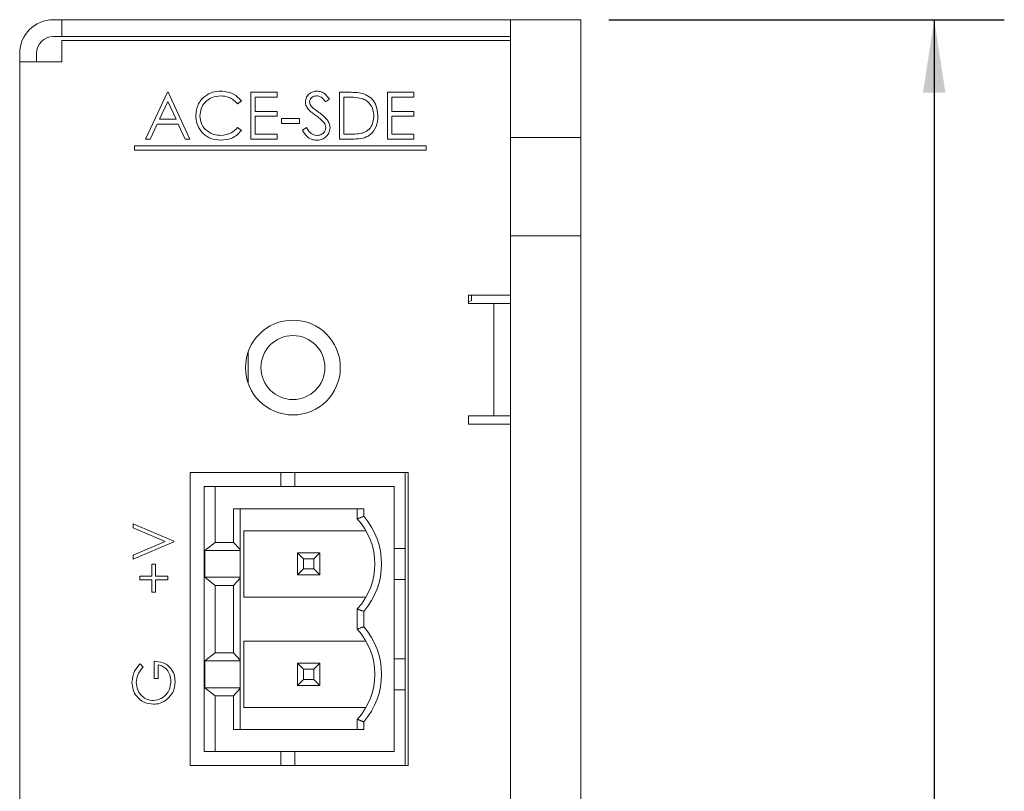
# Model space of a CAD drawing. Header units: inches. Extents: x 0.2 to 16.3, y 0.2 to 11.5.
# Tile 8 of 15: x 8.6 to 10.4, y 6.8 to 8.2. Entities that reach past the tile are written whole.
import ezdxf

# ---------------------------------------------------------------- set-up
doc = ezdxf.new("R2010")
doc.units = ezdxf.units.IN
doc.header["$MEASUREMENT"] = 0
doc.layers.add('FORMAT', color=7, linetype='Continuous')
doc.styles.add('SLDTEXTSTYLE0', font='TXT', dxfattribs={"width": 0.75})
doc.dimstyles.new('SLDDIMSTYLE0', dxfattribs={"dimtxt": 0.125, "dimasz": 0.13, "dimexe": 0, "dimexo": 0.0625, "dimgap": 0.03125, "dimtad": 2, "dimdec": 3, "dimzin": 12, "dimdsep": 46, "dimtxsty": 'Standard', "dimsah": 1, "dimcen": 0.09, "dimadec": 0, "dimazin": 0, "dimtfac": 1, "dimtdec": 3, "dimtofl": 0, "dimtmove": 0, "dimatfit": 3, "dimfxl": 0, "dimtolj": 1, "dimtzin": 12, "dimarcsym": 0})

# ---------------------------------------------------------------- blocks, each defined once
blk = doc.blocks.new('*D13')
at = {"layer": 'FORMAT'}
for p, q in [((9.6523, 8.1634), (10.3573, 8.1634)), ((10.2323, 8.1634), (10.2323, 5.1384)), ((9.4473, 5.1384), (10.3573, 5.1384))]:
    blk.add_line(p, q, dxfattribs=at)
for points in [[(10.2323, 8.1634), (10.2123, 8.0334), (10.2523, 8.0334)], [(10.2323, 5.1384), (10.2523, 5.2684), (10.2123, 5.2684)]]:
    blk.add_solid(points, dxfattribs=at)
at = {"layer": 'FORMAT', "insert": (10.0711, 6.4431), "char_height": 0.125, "attachment_point": 1, "rotation": 90, "style": 'SLDTEXTSTYLE0'}
blk.add_mtext('3.025', dxfattribs=at)

msp = doc.modelspace()

# ---------------------------------------------------------------- linework, layer by layer
at = {"color": 7, "linetype": 'Continuous', "lineweight": 15}
for p, q in [((8.6773, 8.1634), (8.6623, 8.1634)), ((8.6773, 8.1334), (8.6773, 8.1634)), ((9.4773, 8.1634), (8.6773, 8.1634)), ((9.6023, 8.1634), (9.4773, 8.1634)), ((9.4773, 7.9534), (9.4773, 8.1634)), ((9.6023, 7.9534), (9.6023, 8.1634)), ((8.6773, 8.1334), (8.6623, 8.1334)), ((9.4773, 8.1334), (8.6773, 8.1334)), ((8.6773, 8.1263), (8.6773, 8.0884)), ((9.4773, 8.1263), (8.6773, 8.1263)), ((8.6023, 8.0884), (8.6023, 8.1034)), ((8.6323, 8.0884), (8.6323, 8.1034)), ((8.6023, 5.2884), (8.6023, 8.0884)), ((8.6023, 8.0884), (8.6623, 8.0884)), ((8.6773, 8.0884), (8.6623, 8.0884)), ((8.8264, 7.9507), (8.8659, 8.034)), ((8.8659, 8.034), (8.867, 8.034)), ((8.867, 8.034), (8.9055, 7.9507)), ((9.0144, 8.034), (9.0615, 8.034)), ((9.0144, 7.9507), (9.0144, 8.034)), ((9.0219, 8.0255), (9.0219, 7.9998)), ((9.0615, 8.0255), (9.0219, 8.0255)), ((9.0615, 8.034), (9.0615, 8.0255)), ((9.1544, 8.022), (9.1476, 8.0169)), ((9.1726, 8.034), (9.1894, 8.034)), ((9.1726, 7.9507), (9.1726, 8.034)), ((9.18, 8.0255), (9.18, 7.9592)), ((9.1859, 8.0255), (9.18, 8.0255)), ((9.258, 8.034), (9.305, 8.034)), ((9.258, 7.9507), (9.258, 8.034)), ((9.2655, 8.0255), (9.2655, 7.9998)), ((9.305, 8.0255), (9.2655, 8.0255)), ((9.305, 8.034), (9.305, 8.0255)), ((8.8664, 8.0178), (8.8513, 7.9859)), ((8.8811, 7.9859), (8.8664, 8.0178)), ((8.9974, 8.0187), (8.9908, 8.0137)), ((8.8513, 7.9859), (8.8811, 7.9859)), ((9.0219, 7.9998), (9.0615, 7.9998)), ((9.0219, 7.9913), (9.0219, 7.9592)), ((9.0615, 7.9913), (9.0219, 7.9913)), ((9.0615, 7.9998), (9.0615, 7.9913)), ((9.0689, 7.987), (9.101, 7.987)), ((9.0689, 7.9784), (9.0689, 7.987)), ((9.101, 7.987), (9.101, 7.9784)), ((9.2655, 7.9998), (9.305, 7.9998)), ((9.2655, 7.9913), (9.2655, 7.9592)), ((9.305, 7.9913), (9.2655, 7.9913)), ((9.305, 7.9998), (9.305, 7.9913)), ((8.8472, 7.9774), (8.8346, 7.9507)), ((8.885, 7.9774), (8.8472, 7.9774)), ((8.8973, 7.9507), (8.885, 7.9774)), ((8.9908, 7.971), (8.9974, 7.966)), ((9.101, 7.9784), (9.0689, 7.9784)), ((9.1063, 7.9667), (9.1134, 7.971)), ((8.8346, 7.9507), (8.8264, 7.9507)), ((8.9055, 7.9507), (8.8973, 7.9507)), ((9.0615, 7.9507), (9.0144, 7.9507)), ((9.0219, 7.9592), (9.0615, 7.9592)), ((9.0615, 7.9592), (9.0615, 7.9507)), ((9.1984, 7.9507), (9.1726, 7.9507)), ((9.18, 7.9592), (9.1896, 7.9592)), ((9.305, 7.9507), (9.258, 7.9507)), ((9.2655, 7.9592), (9.305, 7.9592)), ((9.305, 7.9592), (9.305, 7.9507)), ((9.6023, 7.9534), (9.4773, 7.9534)), ((9.4773, 7.7784), (9.4773, 7.9534)), ((9.6023, 7.7784), (9.6023, 7.9534)), ((9.327, 7.9383), (8.8069, 7.9383)), ((8.8069, 7.9383), (8.8069, 7.931)), ((9.327, 7.931), (9.327, 7.9383)), ((8.8069, 7.931), (9.327, 7.931)), ((9.4773, 7.7784), (9.6023, 7.7784)), ((9.4773, 5.5524), (9.4773, 7.7784)), ((9.6023, 5.5524), (9.6023, 7.7784)), ((9.4023, 7.6724), (9.4773, 7.6724)), ((9.4023, 7.6574), (9.4023, 7.6724)), ((9.4074, 7.662), (9.4074, 7.6724)), ((9.4023, 7.6611), (9.4074, 7.662)), ((9.4173, 7.6574), (9.4023, 7.6574)), ((9.4473, 7.6574), (9.4773, 7.6574)), ((9.4473, 7.4574), (9.4473, 7.6574)), ((9.4773, 7.4574), (9.4773, 7.6574)), ((9.0093, 7.5162), (9.0093, 7.5706)), ((9.4023, 7.4424), (9.4023, 7.4574)), ((9.4023, 7.4574), (9.4173, 7.4574)), ((9.4773, 7.4424), (9.4023, 7.4424)), ((9.4473, 7.4574), (9.4173, 7.4574)), ((9.4473, 7.4574), (9.4773, 7.4574)), ((8.9061, 7.3562), (9.2946, 7.3562)), ((8.9061, 6.8338), (8.9061, 7.3562)), ((9.0675, 7.3312), (9.0675, 7.3562)), ((9.0925, 7.3312), (9.0925, 7.3562)), ((9.2893, 6.8338), (9.2893, 7.3562)), ((9.2946, 7.3562), (9.2946, 6.8338)), ((8.9311, 7.3312), (8.9311, 6.8588)), ((8.9507, 7.3312), (8.9311, 7.3312)), ((8.9507, 7.3312), (8.9507, 7.2318)), ((9.2696, 7.3312), (8.9507, 7.3312)), ((9.2696, 6.8588), (9.2696, 7.3312)), ((8.9832, 7.2918), (9.2157, 7.2918)), ((8.9832, 7.2918), (8.9832, 7.2318)), ((8.9955, 7.2918), (8.9955, 7.2188)), ((9.2039, 7.2737), (9.2039, 7.2918)), ((9.2157, 7.2918), (9.2157, 7.2782)), ((8.8044, 7.2647), (8.8773, 7.2339)), ((8.8044, 7.2577), (8.8044, 7.2647)), ((8.8619, 7.2334), (8.8044, 7.2577)), ((9.2196, 7.2525), (9.0019, 7.2525)), ((9.0019, 7.2525), (9.0019, 7.1343)), ((8.8044, 7.2091), (8.8619, 7.2334)), ((8.8773, 7.233), (8.8044, 7.2021)), ((8.8773, 7.2339), (8.8773, 7.233)), ((8.9321, 7.2172), (8.9507, 7.2318)), ((8.9507, 7.2318), (8.9832, 7.2318)), ((8.9832, 7.2318), (8.9955, 7.2188)), ((8.9321, 7.1696), (8.9321, 7.2172)), ((8.9955, 7.2172), (8.9321, 7.2172)), ((8.9955, 7.2188), (8.9955, 7.2172)), ((8.9955, 7.2172), (8.9955, 7.1696)), ((9.0976, 7.2131), (9.1081, 7.2025)), ((9.0976, 7.2131), (9.137, 7.2131)), ((9.0976, 7.2131), (9.0976, 7.1737)), ((9.137, 7.2131), (9.1264, 7.2025)), ((9.137, 7.2131), (9.137, 7.1737)), ((8.8044, 7.2021), (8.8044, 7.2091)), ((9.1264, 7.2025), (9.1081, 7.2025)), ((9.1081, 7.2025), (9.1081, 7.1843)), ((9.1264, 7.1843), (9.1264, 7.2025)), ((8.838, 7.1928), (8.8446, 7.1928)), ((8.838, 7.1713), (8.838, 7.1928)), ((8.8446, 7.1928), (8.8446, 7.1713)), ((9.1081, 7.1843), (9.0976, 7.1737)), ((9.1081, 7.1843), (9.1264, 7.1843)), ((9.1264, 7.1843), (9.137, 7.1737)), ((8.8165, 7.1713), (8.838, 7.1713)), ((8.8165, 7.1647), (8.8165, 7.1713)), ((8.838, 7.1647), (8.8165, 7.1647)), ((8.838, 7.1432), (8.838, 7.1647)), ((8.8446, 7.1713), (8.8661, 7.1713)), ((8.8446, 7.1647), (8.8446, 7.1432)), ((8.8661, 7.1647), (8.8446, 7.1647)), ((8.8661, 7.1713), (8.8661, 7.1647)), ((8.9507, 7.155), (8.9321, 7.1696)), ((8.9955, 7.1696), (8.9321, 7.1696)), ((8.9955, 7.168), (8.9832, 7.155)), ((8.9955, 7.1696), (8.9955, 7.168)), ((8.9955, 7.168), (8.9955, 7.0219)), ((9.0976, 7.1737), (9.137, 7.1737)), ((8.8446, 7.1432), (8.838, 7.1432)), ((8.9507, 7.0349), (8.9507, 7.155)), ((8.9832, 7.155), (8.9507, 7.155)), ((8.9832, 7.0349), (8.9832, 7.155)), ((9.0019, 7.1343), (9.2196, 7.1343)), ((9.2039, 7.0769), (9.2039, 7.1131)), ((9.2157, 7.1086), (9.2157, 7.0814)), ((9.2196, 7.0556), (9.0019, 7.0556)), ((9.0019, 7.0556), (9.0019, 6.9375)), ((8.8418, 6.989), (8.8418, 7.0198)), ((8.9321, 7.0204), (8.9507, 7.0349)), ((8.9321, 6.9727), (8.9321, 7.0204)), ((8.9321, 7.0204), (8.9955, 7.0204)), ((8.9507, 7.0349), (8.9832, 7.0349)), ((8.9832, 7.0349), (8.9955, 7.0219)), ((8.9955, 7.0219), (8.9955, 7.0204)), ((8.9955, 7.0204), (8.9955, 6.9727)), ((8.8168, 7.0151), (8.8222, 7.0095)), ((8.8493, 7.0133), (8.8493, 6.989)), ((9.0976, 7.0162), (9.1081, 7.0057)), ((9.137, 7.0162), (9.0976, 7.0162)), ((9.0976, 6.9769), (9.0976, 7.0162)), ((9.1264, 7.0057), (9.1081, 7.0057)), ((9.1081, 7.0057), (9.1081, 6.9874)), ((9.137, 7.0162), (9.1264, 7.0057)), ((9.1264, 7.0057), (9.1264, 6.9874)), ((9.137, 6.9769), (9.137, 7.0162)), ((8.8493, 6.989), (8.8418, 6.989)), ((9.0976, 6.9769), (9.1081, 6.9874)), ((9.1081, 6.9874), (9.1264, 6.9874)), ((9.1264, 6.9874), (9.137, 6.9769)), ((8.9507, 6.9582), (8.9321, 6.9727)), ((8.9321, 6.9727), (8.9955, 6.9727)), ((8.9955, 6.9712), (8.9832, 6.9582)), ((8.9955, 6.9727), (8.9955, 6.9712)), ((8.9955, 6.9712), (8.9955, 6.8981)), ((9.137, 6.9769), (9.0976, 6.9769)), ((8.9507, 6.9582), (8.9507, 6.8588)), ((8.9832, 6.9582), (8.9507, 6.9582)), ((8.9832, 6.9582), (8.9832, 6.8981)), ((9.0019, 6.9375), (9.2196, 6.9375)), ((9.2039, 6.8981), (9.2039, 6.9163)), ((9.2157, 6.8981), (8.9832, 6.8981)), ((9.2157, 6.9117), (9.2157, 6.8981)), ((8.9311, 6.8588), (8.9507, 6.8588)), ((8.9507, 6.8588), (9.2696, 6.8588)), ((9.0675, 6.8338), (9.0675, 6.8588)), ((9.0925, 6.8338), (9.0925, 6.8588)), ((9.2946, 6.8338), (8.9061, 6.8338))]:
    msp.add_line(p, q, dxfattribs=at)
at = {"color": 7, "linetype": 'Continuous', "lineweight": 15, "flags": 128}
msp.add_lwpolyline([(9.4173, 7.6574), (9.4232, 7.6574), (9.4288, 7.6574), (9.434, 7.6574), (9.4385, 7.6574), (9.4423, 7.6574), (9.445, 7.6574), (9.4468, 7.6574), (9.4473, 7.6574)], dxfattribs=at)
at = {"color": 7, "linetype": 'Continuous', "lineweight": 15}
for radius in [0.0845, 0.057]:
    msp.add_circle((9.0893, 7.5434), radius, dxfattribs=at)
for centre, radius, start, end in [((8.6623, 8.1034), 0.06, 90, 180), ((8.6623, 8.1034), 0.03, 90, 180), ((9.1173, 7.1934), 0.1181, 317.1666, 42.8334), ((9.1173, 7.1934), 0.1299, 319.2509, 40.7491), ((9.1173, 6.9966), 0.1181, 317.1666, 42.8334), ((9.1173, 6.9966), 0.1299, 319.2509, 40.7491)]:
    msp.add_arc(centre, radius, start, end, dxfattribs=at)
for points, knots in [([(8.9162, 7.9928), (8.9169, 7.9993), (8.9184, 8.0124), (8.9308, 8.0267), (8.9456, 8.035), (8.9559, 8.0358), (8.961, 8.0361)], [0, 0, 0, 0, 0.279512, 0.559079, 0.779374, 1, 1, 1, 1]), ([(8.9605, 8.0276), (8.9552, 8.027), (8.9446, 8.0258), (8.9322, 8.0167), (8.9248, 8.0048), (8.924, 7.9964), (8.9236, 7.9922)], [0, 0, 0, 0, 0.279856, 0.559519, 0.779685, 1, 1, 1, 1]), ([(8.9908, 8.0137), (8.986, 8.0182), (8.9773, 8.0262), (8.9657, 8.0272), (8.9605, 8.0276)], [0, 0, 0, 0, 0.558426, 1, 1, 1, 1]), ([(8.961, 8.0361), (8.969, 8.0353), (8.9833, 8.0337), (8.9931, 8.0233), (8.9974, 8.0187)], [0, 0, 0, 0, 0.559517, 1, 1, 1, 1]), ([(9.1117, 8.0167), (9.112, 8.0196), (9.1128, 8.0256), (9.1184, 8.032), (9.1252, 8.0355), (9.1299, 8.0359), (9.1322, 8.0361)], [0, 0, 0, 0, 0.279553, 0.558798, 0.779377, 1, 1, 1, 1]), ([(9.1314, 8.0276), (9.1297, 8.0275), (9.1263, 8.0272), (9.1222, 8.0246), (9.1196, 8.021), (9.1193, 8.0184), (9.1191, 8.017)], [0, 0, 0, 0, 0.280274, 0.559932, 0.779921, 1, 1, 1, 1]), ([(9.1476, 8.0169), (9.1453, 8.0199), (9.142, 8.0241), (9.1358, 8.0272), (9.1329, 8.0275), (9.1314, 8.0276)], [0, 0, 0, 0, 0.559818, 0.779849, 1, 1, 1, 1]), ([(9.1322, 8.0361), (9.1348, 8.0359), (9.1399, 8.0354), (9.1479, 8.0305), (9.1519, 8.0252), (9.1544, 8.022)], [0, 0, 0, 0, 0.279749, 0.559501, 1, 1, 1, 1]), ([(9.2115, 8.0231), (9.2068, 8.024), (9.1983, 8.0254), (9.1897, 8.0255), (9.1859, 8.0255)], [0, 0, 0, 0, 0.5595422, 1, 1, 1, 1]), ([(9.1894, 8.034), (9.1944, 8.034), (9.2033, 8.034), (9.212, 8.0319), (9.2158, 8.031)], [0, 0, 0, 0, 0.560445, 1, 1, 1, 1]), ([(9.2335, 7.9913), (9.2332, 7.9952), (9.2327, 8.003), (9.2275, 8.0128), (9.2201, 8.0198), (9.2144, 8.022), (9.2115, 8.0231)], [0, 0, 0, 0, 0.280179, 0.559765, 0.779797, 1, 1, 1, 1]), ([(9.2158, 8.031), (9.2201, 8.0289), (9.2286, 8.0248), (9.2389, 8.0108), (9.2402, 7.9987), (9.2409, 7.9913)], [0, 0, 0, 0, 0.280264, 0.560714, 1, 1, 1, 1]), ([(9.1163, 8.004), (9.1149, 8.0062), (9.1122, 8.01), (9.1118, 8.0147), (9.1117, 8.0167)], [0, 0, 0, 0, 0.559839, 1, 1, 1, 1]), ([(9.13, 7.9927), (9.1273, 7.9946), (9.1224, 7.998), (9.1182, 8.0022), (9.1163, 8.004)], [0, 0, 0, 0, 0.560414, 1, 1, 1, 1]), ([(9.1191, 8.017), (9.1192, 8.0159), (9.1194, 8.0136), (9.1212, 8.0097), (9.1234, 8.0076), (9.1246, 8.0063)], [0, 0, 0, 0, 0.279946, 0.559776, 1, 1, 1, 1]), ([(9.1246, 8.0063), (9.1267, 8.0047), (9.1304, 8.0018), (9.1342, 7.9992), (9.1358, 7.998)], [0, 0, 0, 0, 0.559907, 1, 1, 1, 1]), ([(8.9267, 7.9631), (8.9233, 7.9682), (8.9171, 7.9772), (8.9164, 7.988), (8.9162, 7.9928)], [0, 0, 0, 0, 0.559029, 1, 1, 1, 1]), ([(8.9236, 7.9922), (8.9243, 7.9869), (8.9255, 7.9761), (8.936, 7.9645), (8.9484, 7.958), (8.9568, 7.9574), (8.961, 7.9571)], [0, 0, 0, 0, 0.279434, 0.558921, 0.779282, 1, 1, 1, 1]), ([(9.145, 7.9794), (9.1424, 7.9821), (9.1379, 7.987), (9.1324, 7.9909), (9.13, 7.9927)], [0, 0, 0, 0, 0.559497, 1, 1, 1, 1]), ([(9.1358, 7.998), (9.1411, 7.9941), (9.1483, 7.9887), (9.1545, 7.9787), (9.1552, 7.9736), (9.1555, 7.9711)], [0, 0, 0, 0, 0.560115, 0.780282, 1, 1, 1, 1]), ([(9.2409, 7.9913), (9.2403, 7.985), (9.2391, 7.9725), (9.2283, 7.9576), (9.2132, 7.9511), (9.2033, 7.9508), (9.1984, 7.9507)], [0, 0, 0, 0, 0.280124, 0.559247, 0.778836, 1, 1, 1, 1]), ([(9.2134, 7.9613), (9.2168, 7.9628), (9.2234, 7.9657), (9.2318, 7.9762), (9.2328, 7.9856), (9.2335, 7.9913)], [0, 0, 0, 0, 0.280536, 0.561015, 1, 1, 1, 1]), ([(8.961, 7.9571), (8.9675, 7.9579), (8.979, 7.9593), (8.9872, 7.9674), (8.9908, 7.971)], [0, 0, 0, 0, 0.558772, 1, 1, 1, 1]), ([(9.1134, 7.971), (9.1158, 7.9672), (9.1193, 7.9619), (9.1264, 7.9576), (9.1299, 7.9573), (9.1317, 7.9571)], [0, 0, 0, 0, 0.559319, 0.779781, 1, 1, 1, 1]), ([(9.1317, 7.9571), (9.1339, 7.9573), (9.1384, 7.9578), (9.1439, 7.9611), (9.1473, 7.9659), (9.1478, 7.9694), (9.148, 7.9712)], [0, 0, 0, 0, 0.280277, 0.560148, 0.780154, 1, 1, 1, 1]), ([(9.1555, 7.9711), (9.155, 7.9677), (9.1541, 7.9608), (9.1474, 7.9536), (9.1397, 7.9492), (9.1344, 7.9487), (9.1317, 7.9485)], [0, 0, 0, 0, 0.279183, 0.559085, 0.779446, 1, 1, 1, 1]), ([(9.148, 7.9712), (9.1478, 7.9729), (9.1474, 7.9758), (9.1457, 7.9783), (9.145, 7.9794)], [0, 0, 0, 0, 0.558993, 1, 1, 1, 1]), ([(8.9611, 7.9485), (8.9537, 7.9492), (8.9406, 7.9503), (8.931, 7.9592), (8.9267, 7.9631)], [0, 0, 0, 0, 0.559803, 1, 1, 1, 1]), ([(8.9974, 7.966), (8.9948, 7.9631), (8.9896, 7.9572), (8.9773, 7.9501), (8.9672, 7.9491), (8.9611, 7.9485)], [0, 0, 0, 0, 0.280411, 0.560794, 1, 1, 1, 1]), ([(9.1317, 7.9485), (9.1286, 7.9488), (9.1224, 7.9495), (9.1129, 7.9557), (9.1088, 7.9626), (9.1063, 7.9667)], [0, 0, 0, 0, 0.27988, 0.559667, 1, 1, 1, 1]), ([(9.1896, 7.9592), (9.1941, 7.9592), (9.2021, 7.9592), (9.21, 7.9607), (9.2134, 7.9613)], [0, 0, 0, 0, 0.560426, 1, 1, 1, 1]), ([(8.8418, 7.0198), (8.8473, 7.0194), (8.8583, 7.0185), (8.8713, 7.0092), (8.8783, 6.9966), (8.8789, 6.988), (8.8792, 6.9837)], [0, 0, 0, 0, 0.280351, 0.559368, 0.779371, 1, 1, 1, 1]), ([(8.8025, 6.9824), (8.8034, 6.9893), (8.8049, 7.0017), (8.8132, 7.011), (8.8168, 7.0151)], [0, 0, 0, 0, 0.558578, 1, 1, 1, 1]), ([(8.8222, 7.0095), (8.8184, 7.005), (8.8118, 6.997), (8.8106, 6.9867), (8.81, 6.9822)], [0, 0, 0, 0, 0.55981, 1, 1, 1, 1]), ([(8.8717, 6.9843), (8.8714, 6.988), (8.8708, 6.9956), (8.8654, 7.0048), (8.8579, 7.0112), (8.8522, 7.0126), (8.8493, 7.0133)], [0, 0, 0, 0, 0.280258, 0.55994, 0.779939, 1, 1, 1, 1]), ([(8.8408, 6.9432), (8.8351, 6.9439), (8.8237, 6.9453), (8.8109, 6.9558), (8.8036, 6.9689), (8.8029, 6.9779), (8.8025, 6.9824)], [0, 0, 0, 0, 0.279584, 0.559075, 0.779415, 1, 1, 1, 1]), ([(8.81, 6.9822), (8.8106, 6.9776), (8.8117, 6.9683), (8.8195, 6.9576), (8.8296, 6.9509), (8.8369, 6.9501), (8.8405, 6.9497)], [0, 0, 0, 0, 0.279854, 0.559567, 0.779844, 1, 1, 1, 1]), ([(8.8405, 6.9497), (8.8454, 6.9505), (8.855, 6.952), (8.8652, 6.9616), (8.8708, 6.9729), (8.8714, 6.9805), (8.8717, 6.9843)], [0, 0, 0, 0, 0.279051, 0.558581, 0.779235, 1, 1, 1, 1]), ([(8.8792, 6.9837), (8.8786, 6.9769), (8.8775, 6.9647), (8.8691, 6.956), (8.8654, 6.9521)], [0, 0, 0, 0, 0.559617, 1, 1, 1, 1]), ([(8.8654, 6.9521), (8.8612, 6.9492), (8.8538, 6.9441), (8.8448, 6.9434), (8.8408, 6.9432)], [0, 0, 0, 0, 0.5593168, 1, 1, 1, 1])]:
    msp.add_open_spline(points, degree=3, knots=knots, dxfattribs=at)
for points in [[(9.2157, 7.2782), (9.2039, 7.2737)], [(9.2893, 7.221), (9.2696, 7.221)], [(9.2696, 7.1658), (9.2893, 7.1658)], [(9.2039, 7.1131), (9.2157, 7.1086)], [(9.2157, 7.0814), (9.2039, 7.0769)], [(9.2893, 7.0241), (9.2696, 7.0241)], [(9.2696, 6.969), (9.2893, 6.969)], [(9.2039, 6.9163), (9.2157, 6.9117)]]:
    msp.add_open_spline(points, degree=1, dxfattribs=at)

# ---------------------------------------------------------------- dimensions: what is measured, and where the dimension line sits
at = {"layer": 'FORMAT'}
dim = msp.add_linear_dim(base=(10.2323, 5.1384), p1=(9.6023, 8.1634), p2=(9.3973, 5.1384), angle=90, dimstyle='SLDDIMSTYLE0', dxfattribs=at)
dim.commit()
dim.dimension.update_dxf_attribs({"geometry": '*D13', "text_midpoint": (10.2323, 6.6509), "dimtype": 160})

doc.saveas('drawing.dxf')
